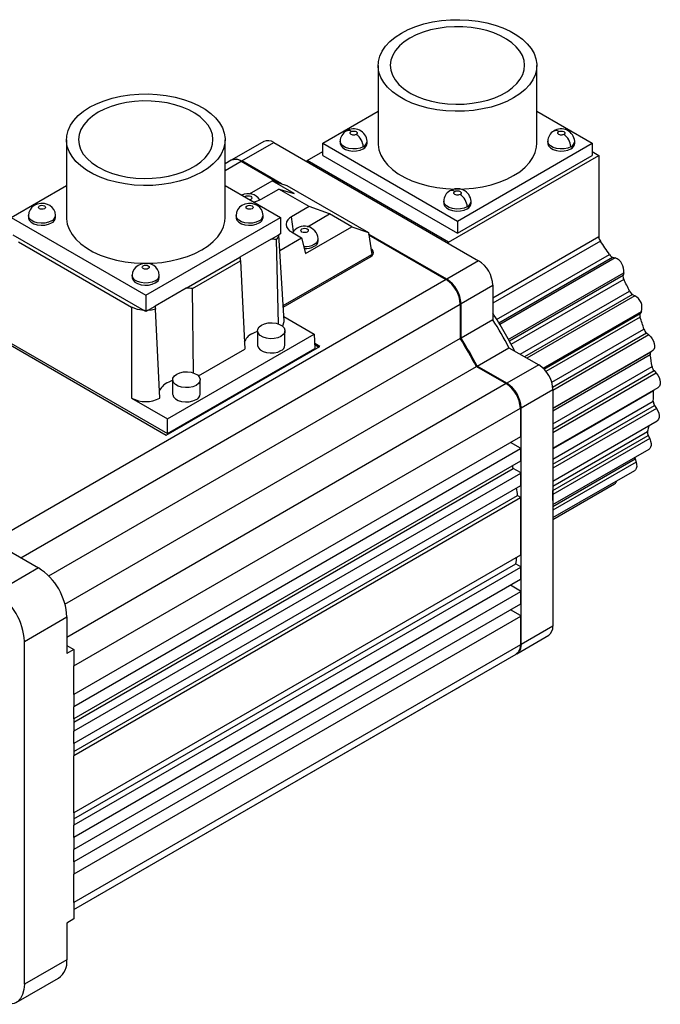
# Model space of a CAD drawing. Header units: millimetres. Extents: x 0 to 1676, y 0 to 1295.
# Tile 5 of 6: x 1016 to 1144, y 742 to 939. Entities that reach past the tile are written whole.
import ezdxf

# ---------------------------------------------------------------- set-up
doc = ezdxf.new("R2010")
doc.units = ezdxf.units.MM
doc.header["$LTSCALE"] = 6

msp = doc.modelspace()

# ---------------------------------------------------------------- linework, layer by layer
for p, q in [((1087.955, 929.635), (1087.955, 914.079)), ((1119.705, 914.079), (1119.705, 929.635)), ((1076.89, 914.079), (1087.955, 920.468)), ((1119.705, 920.468), (1130.771, 914.079)), ((1025.603, 914.788), (1025.603, 899.232)), ((1057.353, 899.232), (1057.353, 914.788)), ((1065.09, 914.431), (1058.68, 910.757)), ((1060.697, 910.569), (1067.072, 914.223)), ((1067.072, 914.223), (1108.062, 890.56)), ((1076.89, 911.63), (1076.89, 914.079)), ((1076.89, 914.079), (1103.83, 898.527)), ((1080.366, 914.488), (1080.366, 914.079)), ((1085.774, 914.079), (1085.774, 914.488)), ((1103.83, 898.527), (1130.771, 914.079)), ((1121.887, 914.488), (1121.887, 914.079)), ((1127.295, 914.079), (1127.295, 914.488)), ((1130.771, 914.079), (1130.771, 911.63)), ((1073.778, 910.609), (1076.89, 912.405)), ((1130.771, 912.405), (1132.109, 911.633)), ((1058.556, 910.685), (1057.353, 909.991)), ((1057.353, 908.638), (1060.556, 910.487)), ((1060.556, 910.487), (1068.027, 906.173)), ((1068.281, 906.095), (1060.656, 910.497)), ((1068.64, 905.983), (1060.697, 910.569)), ((1073.778, 910.352), (1073.778, 910.609)), ((1102.063, 894.281), (1073.778, 910.609)), ((1076.89, 911.63), (1103.83, 896.077)), ((1102.063, 894.281), (1132.109, 911.633)), ((1103.83, 896.077), (1130.771, 911.63)), ((1132.109, 911.633), (1132.109, 895.343)), ((1062.242, 903.931), (1066.792, 906.558)), ((1071.194, 904.016), (1066.792, 906.558)), ((1066.792, 906.558), (1069.713, 905.65)), ((1014.537, 899.232), (1025.603, 905.621)), ((1057.353, 905.621), (1068.419, 899.232)), ((1064.554, 902.873), (1068.09, 904.914)), ((1074.164, 901.408), (1068.09, 904.914)), ((1068.09, 904.914), (1071.194, 904.016)), ((1069.713, 905.65), (1086.019, 896.236)), ((1061.275, 903.356), (1061.404, 903.467)), ((1062.465, 902.855), (1062.272, 902.781)), ((1101.08, 902.503), (1101.08, 902.095)), ((1106.58, 902.095), (1106.58, 902.503)), ((1074.164, 901.408), (1070.628, 899.367)), ((1078.265, 899.934), (1074.164, 901.408)), ((1014.537, 899.232), (1041.478, 883.68)), ((1018.013, 899.641), (1018.013, 899.232)), ((1023.421, 899.232), (1023.421, 899.641)), ((1041.478, 883.68), (1068.419, 899.232)), ((1059.535, 899.641), (1059.535, 899.232)), ((1064.942, 899.232), (1064.942, 899.641)), ((1068.419, 899.232), (1068.419, 895.966)), ((1071.039, 896.439), (1070.628, 899.367)), ((1073.829, 897.373), (1078.265, 899.934)), ((1082.668, 897.393), (1078.265, 899.934)), ((1103.83, 898.527), (1103.83, 896.077)), ((1070.628, 896.342), (1072.662, 895.168)), ((1073.408, 892.047), (1082.668, 897.393)), ((1082.668, 897.393), (1086.019, 896.236)), ((1086.019, 896.236), (1086.683, 891.852)), ((1014.862, 895.779), (1041.153, 880.601)), ((1016.02, 894.334), (1038.651, 881.27)), ((1066.537, 894.88), (1060.329, 891.297)), ((1066.537, 894.88), (1068.093, 895.779)), ((1067.591, 894.833), (1067.979, 877.909)), ((1068.419, 895.966), (1068.093, 895.779)), ((1069.166, 878.492), (1068.12, 895.794)), ((1068.309, 892.656), (1072.662, 895.168)), ((1072.662, 895.168), (1073.408, 892.047)), ((1075.998, 894.589), (1075.998, 894.997)), ((1101.709, 886.893), (1086.066, 895.923)), ((1101.668, 886.821), (1086.082, 895.818)), ((1086.093, 895.744), (1101.568, 886.811)), ((1102.063, 894.024), (1102.063, 894.281)), ((1132.109, 895.343), (1110.89, 883.091)), ((1132.411, 894.503), (1110.89, 882.076)), ((1049.567, 885.083), (1060.329, 891.297)), ((1050.797, 885.018), (1060.443, 890.587)), ((1060.443, 890.587), (1061.268, 872.894)), ((1068.976, 881.63), (1086.683, 891.852)), ((1068.995, 881.315), (1086.45, 891.391)), ((1108.062, 890.56), (1101.709, 886.893)), ((1111.661, 878.808), (1134.227, 891.832)), ((1112.121, 878.167), (1134.867, 891.294)), ((1135.357, 891.165), (1112.28, 877.843)), ((1134.867, 891.294), (1135.357, 891.165)), ((1101.568, 886.811), (1012.26, 835.255)), ((1038.774, 887.656), (1038.774, 887.248)), ((1044.182, 887.248), (1044.182, 887.656)), ((1113.988, 874.838), (1137.086, 888.172)), ((1114.21, 874.549), (1136.952, 887.682)), ((1137.098, 886.859), (1114.532, 873.83)), ((1137.084, 888.173), (1136.952, 887.682)), ((1049.567, 885.083), (1043.359, 881.5)), ((1051.019, 868.108), (1050.797, 885.018)), ((1104.538, 881.994), (1110.89, 885.661)), ((1110.89, 885.661), (1110.89, 878.779)), ((1116.357, 871.891), (1138.242, 884.522)), ((1041.478, 883.68), (1041.478, 880.414)), ((1138.831, 883.846), (1117.237, 871.383)), ((1139.339, 883.57), (1117.731, 871.097)), ((1138.831, 883.846), (1139.339, 883.57)), ((1016.501, 831.171), (1104.396, 881.912)), ((1038.651, 881.27), (1038.651, 863.101)), ((1041.478, 880.414), (1041.153, 880.601)), ((1041.803, 880.601), (1041.478, 880.414)), ((1041.803, 880.601), (1043.359, 881.5)), ((1044.297, 863.097), (1043.441, 880.891)), ((1104.396, 881.912), (1104.396, 875.023)), ((1104.455, 875.028), (1104.455, 881.994)), ((1104.538, 875.105), (1104.538, 881.994)), ((1120.946, 869.071), (1140.616, 880.427)), ((1140.615, 880.428), (1140.371, 880.053)), ((1069.111, 879.399), (1075.156, 875.91)), ((1110.89, 878.779), (1104.538, 875.105)), ((1121.099, 868.923), (1140.371, 880.053)), ((1140.364, 879.3), (1121.512, 868.414)), ((1006.688, 878.165), (1045.579, 855.714)), ((1007.626, 878.054), (1045.81, 856.011)), ((1063.83, 876.574), (1063.83, 873.716)), ((1069.33, 873.716), (1069.33, 876.574)), ((1122.678, 866.26), (1141.138, 876.914)), ((1104.396, 875.023), (1022.046, 827.483)), ((1045.81, 858.968), (1075.156, 875.91)), ((1075.156, 875.91), (1075.329, 873.052)), ((1122.87, 865.301), (1141.642, 876.137)), ((1142.14, 875.73), (1122.911, 864.63)), ((1141.642, 876.137), (1142.14, 875.73)), ((1045.579, 855.714), (1076.267, 873.43)), ((1045.81, 856.011), (1075.329, 873.052)), ((1052.011, 867.55), (1061.268, 872.894)), ((1076.267, 873.43), (1075.271, 874.005)), ((1076.055, 873.308), (1075.287, 873.751)), ((1106.137, 872.298), (1105.852, 872.77)), ((1107.764, 869.516), (1114.123, 873.18)), ((1114.123, 873.18), (1120.083, 869.739)), ((1122.911, 861.074), (1142.895, 872.61)), ((1142.894, 872.612), (1142.553, 872.373)), ((1122.911, 861.028), (1142.553, 872.373)), ((1142.392, 871.731), (1122.911, 860.482)), ((1025.282, 821.9), (1107.623, 869.434)), ((1107.623, 869.434), (1113.589, 865.99)), ((1113.689, 866), (1107.657, 869.482)), ((1113.73, 866.072), (1107.764, 869.516)), ((1120.083, 869.739), (1113.73, 866.072)), ((1122.911, 857.976), (1142.753, 869.428)), ((1122.911, 856.913), (1143.145, 868.594)), ((1143.145, 868.594), (1143.605, 868.078)), ((1046.86, 866.777), (1046.86, 863.919)), ((1052.36, 863.919), (1052.36, 866.777)), ((1143.605, 868.078), (1122.911, 856.132)), ((1113.589, 865.99), (1025.693, 815.249)), ((1116.558, 861.173), (1122.911, 864.841)), ((1122.911, 853.058), (1143.995, 865.23)), ((1122.911, 864.841), (1122.911, 817.507)), ((1143.085, 864.704), (1143.07, 864.572)), ((1038.651, 863.101), (1045.81, 858.968)), ((1143.072, 864.57), (1130.038, 857.045)), ((1027.109, 809.535), (1116.417, 861.091)), ((1116.417, 861.091), (1116.417, 855.376)), ((1116.476, 855.457), (1116.476, 861.173)), ((1116.558, 813.814), (1116.558, 861.173)), ((1122.911, 850.884), (1142.999, 862.479)), ((1122.911, 849.886), (1143.257, 861.633)), ((1143.654, 861.036), (1122.911, 849.062)), ((1143.257, 861.633), (1143.654, 861.036)), ((1045.81, 856.011), (1045.81, 858.968)), ((1122.911, 846.517), (1143.764, 858.555)), ((1130.038, 857.045), (1122.911, 852.93)), ((1116.417, 855.376), (1027.109, 803.819)), ((1142.284, 854.995), (1122.907, 843.809)), ((1122.911, 845.511), (1141.862, 856.45)), ((1122.911, 844.632), (1141.972, 855.639)), ((1141.972, 855.639), (1142.284, 854.995)), ((1116.417, 852.926), (1027.109, 801.37)), ((1116.417, 853.089), (1114.437, 854.232)), ((1116.417, 852.926), (1116.417, 850.476)), ((1116.476, 850.558), (1116.476, 853.008)), ((1122.911, 841.808), (1142.162, 852.921)), ((1122.911, 841.443), (1139.361, 850.943)), ((1139.361, 850.943), (1139.57, 850.287)), ((1116.417, 850.476), (1027.109, 798.92)), ((1027.109, 798.297), (1114.976, 849.022)), ((1116.417, 848.19), (1114.976, 849.022)), ((1139.57, 850.287), (1122.911, 840.67)), ((1116.417, 848.027), (1027.109, 796.471)), ((1116.417, 848.027), (1116.417, 845.577)), ((1116.476, 845.659), (1116.476, 848.108)), ((1122.911, 839.191), (1139.278, 848.64)), ((1116.417, 845.577), (1027.109, 794.021)), ((1122.911, 838.812), (1135.273, 845.949)), ((1027.109, 792.386), (1115.853, 843.616)), ((1116.417, 843.128), (1027.109, 791.571)), ((1115.853, 843.616), (1116.417, 843.291)), ((1116.417, 843.128), (1116.417, 831.696)), ((1116.476, 831.778), (1116.476, 843.209)), ((1013.674, 832.803), (1020.038, 829.129)), ((1116.417, 831.696), (1027.109, 780.14)), ((1027.109, 778.932), (1115.483, 829.949)), ((1116.417, 829.246), (1027.109, 777.69)), ((1115.483, 829.949), (1116.417, 829.41)), ((1116.417, 829.246), (1116.417, 826.797)), ((1116.476, 826.878), (1116.476, 829.328)), ((1020.038, 829.129), (1011.553, 824.213)), ((1116.417, 826.797), (1027.109, 775.241)), ((1116.417, 824.51), (1114.437, 825.654)), ((1116.417, 824.347), (1027.109, 772.791)), ((1116.417, 824.347), (1116.417, 821.897)), ((1116.476, 821.979), (1116.476, 824.429)), ((1116.417, 821.897), (1027.109, 770.341)), ((1017.193, 814.445), (1025.693, 819.335)), ((1025.693, 819.335), (1025.693, 811.986)), ((1116.417, 819.448), (1027.109, 767.892)), ((1116.417, 819.611), (1114.437, 820.754)), ((1116.417, 819.448), (1116.417, 813.732)), ((1116.476, 813.814), (1116.476, 819.53)), ((1122.911, 817.507), (1116.558, 813.814)), ((1115.712, 811.972), (1122.1, 815.686)), ((1017.193, 745.856), (1017.193, 814.445)), ((1025.693, 813.616), (1027.109, 812.799)), ((1116.417, 813.732), (1027.109, 762.176)), ((1027.109, 812.799), (1025.693, 811.986)), ((1027.109, 812.799), (1027.109, 809.535)), ((1027.109, 760.823), (1115.588, 811.901)), ((1027.109, 803.819), (1027.109, 809.535)), ((1027.109, 760.821), (1103.568, 804.959)), ((1027.109, 803.819), (1027.109, 801.37)), ((1103.629, 804.997), (1103.568, 804.959)), ((1103.692, 805.03), (1104.27, 805.367)), ((1027.109, 798.92), (1027.109, 801.37)), ((1027.109, 798.92), (1027.109, 796.471)), ((1027.109, 794.021), (1027.109, 796.471)), ((1027.109, 794.021), (1027.109, 791.571)), ((1027.109, 780.14), (1027.109, 791.571)), ((1027.109, 780.14), (1027.109, 777.69)), ((1027.109, 775.241), (1027.109, 777.69)), ((1027.109, 775.241), (1027.109, 772.791)), ((1027.109, 770.341), (1027.109, 772.791)), ((1027.109, 770.341), (1027.109, 767.892)), ((1027.109, 762.176), (1027.109, 767.892)), ((1027.109, 762.176), (1027.109, 758.913)), ((1027.109, 758.913), (1025.693, 758.095)), ((1025.693, 758.095), (1025.693, 750.746)), ((1025.693, 750.746), (1017.193, 745.856)), ((1015.536, 742.202), (1024.031, 747.082))]:
    msp.add_line(p, q)
at = {"flags": 128}
for points in [[(1092.605, 936.115), (1093.984, 936.823), (1095.496, 937.435), (1097.121, 937.94), (1098.837, 938.334), (1100.62, 938.61), (1102.447, 938.764), (1104.292, 938.795), (1106.131, 938.702), (1107.939, 938.487), (1109.692, 938.152), (1111.365, 937.701), (1112.936, 937.142), (1114.384, 936.481), (1115.689, 935.727), (1116.835, 934.891), (1117.804, 933.984), (1118.584, 933.018), (1119.165, 932.007), (1119.538, 930.963), (1119.699, 929.901), (1119.645, 928.836), (1119.377, 927.781), (1118.9, 926.752), (1118.218, 925.762), (1117.342, 924.823), (1116.283, 923.95), (1115.056, 923.154)], [(1115.056, 923.154), (1113.677, 922.446), (1112.164, 921.835), (1110.54, 921.329), (1108.824, 920.935), (1107.041, 920.659), (1105.214, 920.505), (1103.369, 920.474), (1101.53, 920.567), (1099.722, 920.782), (1097.969, 921.118), (1096.296, 921.568), (1094.725, 922.128), (1093.277, 922.789), (1091.971, 923.542), (1090.826, 924.378), (1089.857, 925.285), (1089.077, 926.251), (1088.496, 927.263), (1088.123, 928.306), (1087.962, 929.368), (1088.016, 930.433), (1088.283, 931.488), (1088.761, 932.517), (1089.443, 933.508), (1090.319, 934.446), (1091.378, 935.319), (1092.605, 936.115)], [(1094.505, 924.047), (1095.769, 923.427), (1097.155, 922.9), (1098.643, 922.477), (1100.21, 922.163), (1101.833, 921.962), (1103.485, 921.878), (1105.143, 921.913), (1106.781, 922.065), (1108.374, 922.333), (1109.898, 922.712), (1111.33, 923.196), (1112.647, 923.778), (1113.829, 924.45), (1114.86, 925.201), (1115.722, 926.019), (1116.403, 926.892), (1116.892, 927.807), (1117.183, 928.75), (1117.27, 929.707), (1117.152, 930.662), (1116.831, 931.602), (1116.312, 932.511), (1115.603, 933.377), (1114.715, 934.186), (1113.66, 934.926), (1112.456, 935.585), (1111.121, 936.153), (1109.674, 936.622), (1108.138, 936.984), (1106.537, 937.234), (1104.894, 937.369), (1103.236, 937.386), (1101.586, 937.284), (1099.97, 937.066), (1098.414, 936.735), (1096.939, 936.296), (1095.57, 935.755), (1094.327, 935.121)], [(1094.327, 935.121), (1093.18, 934.367), (1092.212, 933.535), (1091.438, 932.637), (1090.87, 931.689), (1090.519, 930.707), (1090.391, 929.707), (1090.487, 928.705), (1090.806, 927.72), (1091.343, 926.766), (1092.088, 925.86), (1093.03, 925.017), (1094.152, 924.251)], [(1030.252, 921.268), (1031.632, 921.976), (1033.144, 922.588), (1034.769, 923.093), (1036.484, 923.487), (1038.268, 923.763), (1040.094, 923.917), (1041.94, 923.948), (1043.779, 923.855), (1045.587, 923.64), (1047.339, 923.305), (1049.012, 922.854), (1050.583, 922.295), (1052.031, 921.634), (1053.337, 920.88), (1054.482, 920.044), (1055.451, 919.137), (1056.231, 918.171), (1056.812, 917.159), (1057.185, 916.116), (1057.346, 915.054), (1057.292, 913.989), (1057.025, 912.934), (1056.547, 911.905), (1055.865, 910.915), (1054.989, 909.976), (1053.93, 909.103), (1052.703, 908.307)], [(1032.153, 909.2), (1033.416, 908.58), (1034.803, 908.053), (1036.291, 907.63), (1037.858, 907.316), (1039.48, 907.115), (1041.133, 907.031), (1042.791, 907.066), (1044.429, 907.218), (1046.022, 907.486), (1047.546, 907.865), (1048.977, 908.349), (1050.294, 908.931), (1051.477, 909.603), (1052.507, 910.354), (1053.369, 911.172), (1054.05, 912.045), (1054.54, 912.96), (1054.83, 913.903), (1054.917, 914.86), (1054.799, 915.815), (1054.479, 916.755), (1053.96, 917.664), (1053.251, 918.53), (1052.362, 919.339), (1051.308, 920.079), (1050.104, 920.737), (1048.768, 921.306), (1047.321, 921.775), (1045.786, 922.137), (1044.184, 922.387), (1042.542, 922.522), (1040.883, 922.539), (1039.233, 922.437), (1037.618, 922.219), (1036.061, 921.888), (1034.587, 921.449), (1033.218, 920.908), (1031.974, 920.274)], [(1052.703, 908.307), (1051.324, 907.599), (1049.812, 906.988), (1048.187, 906.482), (1046.471, 906.088), (1044.688, 905.812), (1042.861, 905.658), (1041.016, 905.627), (1039.177, 905.72), (1037.369, 905.935), (1035.617, 906.271), (1033.944, 906.721), (1032.372, 907.28), (1030.924, 907.941), (1029.619, 908.695), (1028.474, 909.531), (1027.505, 910.438), (1026.724, 911.404), (1026.144, 912.416), (1025.77, 913.459), (1025.61, 914.521), (1025.663, 915.586), (1025.931, 916.641), (1026.409, 917.67), (1027.09, 918.661), (1027.966, 919.599), (1029.025, 920.472), (1030.252, 921.268)], [(1031.974, 920.274), (1030.828, 919.52), (1029.859, 918.688), (1029.085, 917.79), (1028.518, 916.842), (1028.167, 915.86), (1028.038, 914.86), (1028.135, 913.858), (1028.454, 912.873), (1028.99, 911.919), (1029.736, 911.013), (1030.677, 910.17), (1031.799, 909.404)], [(1083.568, 915.834), (1083.349, 915.748), (1083.212, 915.723), (1083.07, 915.715), (1082.927, 915.723), (1082.79, 915.748), (1082.572, 915.834), (1082.424, 915.959), (1082.38, 916.039), (1082.366, 916.121), (1082.38, 916.203), (1082.424, 916.282), (1082.572, 916.408)], [(1082.572, 916.408), (1082.79, 916.494), (1082.927, 916.519), (1083.07, 916.527), (1083.213, 916.519), (1083.349, 916.494), (1083.568, 916.408), (1083.716, 916.282), (1083.759, 916.203), (1083.774, 916.121), (1083.759, 916.038), (1083.716, 915.959), (1083.568, 915.834)], [(1125.089, 915.834), (1124.871, 915.748), (1124.734, 915.723), (1124.591, 915.715), (1124.448, 915.723), (1124.312, 915.748), (1124.093, 915.834), (1123.945, 915.959), (1123.902, 916.039), (1123.887, 916.121), (1123.902, 916.203), (1123.945, 916.282), (1124.093, 916.408)], [(1124.093, 916.408), (1124.312, 916.494), (1124.449, 916.519), (1124.591, 916.527), (1124.734, 916.519), (1124.871, 916.494), (1125.089, 916.408), (1125.237, 916.282), (1125.281, 916.203), (1125.295, 916.121), (1125.28, 916.038), (1125.237, 915.959), (1125.089, 915.834)], [(1084.982, 913.384), (1084.366, 913.118), (1083.645, 912.963), (1082.877, 912.931), (1082.125, 913.025), (1081.449, 913.238), (1080.905, 913.552), (1080.536, 913.942), (1080.373, 914.376), (1080.366, 914.496)], [(1080.366, 914.079), (1080.373, 913.968), (1080.536, 913.534), (1080.905, 913.144), (1081.449, 912.83), (1082.125, 912.617), (1082.877, 912.523), (1083.645, 912.554), (1084.366, 912.71), (1084.982, 912.976)], [(1087.955, 914.079), (1087.962, 913.813), (1088.123, 912.751), (1088.496, 911.708), (1089.077, 910.696), (1089.857, 909.73), (1090.826, 908.823), (1091.971, 907.987), (1093.277, 907.233), (1094.725, 906.572), (1096.296, 906.013), (1097.969, 905.563), (1099.722, 905.227), (1101.53, 905.012), (1103.369, 904.919), (1105.214, 904.95), (1107.041, 905.104), (1108.824, 905.38), (1110.54, 905.774), (1112.164, 906.279), (1113.677, 906.891), (1115.056, 907.599)], [(1115.056, 907.599), (1116.283, 908.395), (1117.342, 909.268), (1118.218, 910.206), (1118.9, 911.197), (1119.377, 912.226), (1119.645, 913.281), (1119.705, 914.079)], [(1126.503, 913.384), (1125.887, 913.118), (1125.166, 912.963), (1124.398, 912.931), (1123.646, 913.025), (1122.971, 913.238), (1122.427, 913.552), (1122.058, 913.942), (1121.894, 914.376), (1121.887, 914.496)], [(1121.887, 914.079), (1121.894, 913.968), (1122.058, 913.534), (1122.427, 913.144), (1122.971, 912.83), (1123.646, 912.617), (1124.398, 912.523), (1125.166, 912.554), (1125.887, 912.71), (1126.503, 912.976)], [(1058.701, 910.767), (1059.615, 910.945), (1060.697, 910.569)], [(1104.361, 903.83), (1104.128, 903.739), (1103.982, 903.712), (1103.83, 903.703), (1103.678, 903.712), (1103.533, 903.739), (1103.3, 903.83), (1103.142, 903.964), (1103.096, 904.048), (1103.08, 904.136), (1103.096, 904.224), (1103.142, 904.308), (1103.3, 904.442)], [(1103.3, 904.442), (1103.533, 904.533), (1103.679, 904.56), (1103.83, 904.569), (1103.983, 904.56), (1104.128, 904.533), (1104.361, 904.442), (1104.519, 904.308), (1104.565, 904.224), (1104.58, 904.136), (1104.565, 904.048), (1104.519, 903.964), (1104.361, 903.83)], [(1023.419, 899.626), (1023.421, 899.644), (1023.329, 900.275), (1023.091, 900.814), (1022.745, 901.254), (1022.311, 901.602), (1021.795, 901.857), (1021.19, 902.012), (1020.505, 902.04), (1019.777, 901.904), (1019.183, 901.639), (1018.699, 901.264), (1018.33, 900.79), (1018.094, 900.236), (1018.015, 899.65)], [(1064.94, 899.626), (1064.942, 899.644), (1064.85, 900.275), (1064.612, 900.814), (1064.266, 901.254), (1063.833, 901.602), (1063.316, 901.857), (1062.711, 902.012), (1062.027, 902.04), (1061.298, 901.904), (1060.704, 901.639), (1060.22, 901.264), (1059.851, 900.79), (1059.615, 900.236), (1059.536, 899.65)], [(1061.404, 903.467), (1061.647, 903.561), (1061.934, 903.594), (1062.221, 903.561), (1062.465, 903.467), (1062.627, 903.327), (1062.684, 903.161), (1062.627, 902.995), (1062.465, 902.855)], [(1101.08, 902.095), (1101.087, 901.981), (1101.254, 901.54), (1101.629, 901.143), (1102.182, 900.824), (1102.869, 900.607), (1103.634, 900.511), (1104.415, 900.543), (1105.148, 900.701), (1105.775, 900.972)], [(1105.775, 901.38), (1105.148, 901.11), (1104.415, 900.952), (1103.634, 900.919), (1102.869, 901.015), (1102.182, 901.232), (1101.629, 901.552), (1101.254, 901.948), (1101.087, 902.39), (1101.081, 902.512)], [(1021.215, 900.986), (1020.986, 900.898), (1020.717, 900.867), (1020.448, 900.898), (1020.219, 900.986), (1020.067, 901.118), (1020.013, 901.274), (1020.067, 901.429), (1020.219, 901.561)], [(1020.219, 901.561), (1020.448, 901.649), (1020.717, 901.68), (1020.986, 901.649), (1021.215, 901.561), (1021.367, 901.429), (1021.421, 901.274), (1021.367, 901.118), (1021.215, 900.986)], [(1062.736, 900.986), (1062.508, 900.898), (1062.238, 900.867), (1061.969, 900.898), (1061.741, 900.986), (1061.588, 901.118), (1061.535, 901.274), (1061.588, 901.429), (1061.741, 901.561)], [(1061.741, 901.561), (1061.969, 901.649), (1062.238, 901.68), (1062.508, 901.649), (1062.736, 901.561), (1062.889, 901.429), (1062.942, 901.274), (1062.889, 901.118), (1062.736, 900.986)], [(1022.629, 898.537), (1022.013, 898.271), (1021.292, 898.115), (1020.524, 898.084), (1019.772, 898.178), (1019.097, 898.391), (1018.553, 898.705), (1018.184, 899.095), (1018.02, 899.529), (1018.013, 899.645)], [(1018.013, 899.232), (1018.02, 899.121), (1018.184, 898.687), (1018.553, 898.297), (1019.097, 897.983), (1019.772, 897.77), (1020.524, 897.676), (1021.292, 897.707), (1022.013, 897.862), (1022.629, 898.129)], [(1025.603, 899.232), (1025.61, 898.966), (1025.77, 897.904), (1026.144, 896.861), (1026.724, 895.849), (1027.505, 894.883), (1028.474, 893.976), (1029.619, 893.14), (1030.924, 892.386), (1032.372, 891.725), (1033.944, 891.166), (1035.617, 890.716), (1037.369, 890.38), (1039.177, 890.165), (1041.016, 890.072), (1042.861, 890.103), (1044.688, 890.257), (1046.471, 890.533), (1048.187, 890.927), (1049.812, 891.432), (1051.324, 892.044), (1052.703, 892.752)], [(1052.703, 892.752), (1053.93, 893.548), (1054.989, 894.421), (1055.865, 895.359), (1056.547, 896.35), (1057.025, 897.379), (1057.292, 898.434), (1057.353, 899.232)], [(1064.15, 898.537), (1063.534, 898.271), (1062.813, 898.115), (1062.046, 898.084), (1061.294, 898.178), (1060.618, 898.391), (1060.074, 898.705), (1059.705, 899.095), (1059.541, 899.529), (1059.535, 899.645)], [(1059.535, 899.232), (1059.541, 899.121), (1059.705, 898.687), (1060.074, 898.297), (1060.618, 897.983), (1061.294, 897.77), (1062.046, 897.676), (1062.813, 897.707), (1063.534, 897.862), (1064.15, 898.129)], [(1073.778, 896.324), (1073.535, 896.23), (1073.248, 896.197), (1072.961, 896.23), (1072.718, 896.324), (1072.555, 896.464), (1072.498, 896.63), (1072.555, 896.796), (1072.718, 896.936)], [(1072.718, 896.936), (1072.961, 897.03), (1073.248, 897.063), (1073.535, 897.03), (1073.778, 896.936), (1073.941, 896.796), (1073.998, 896.63), (1073.941, 896.464), (1073.778, 896.324)], [(1068.093, 895.779), (1067.934, 895.295), (1067.591, 894.833)], [(1086.45, 891.391), (1086.772, 891.634), (1086.971, 891.917), (1087.035, 892.221), (1086.959, 892.524), (1086.748, 892.804), (1086.511, 892.987)], [(1044.179, 887.641), (1044.182, 887.659), (1044.09, 888.291), (1043.851, 888.829), (1043.505, 889.27), (1043.072, 889.617), (1042.556, 889.872), (1041.95, 890.027), (1041.266, 890.055), (1040.537, 889.919), (1039.943, 889.654), (1039.46, 889.279), (1039.09, 888.805), (1038.855, 888.251), (1038.776, 887.665)], [(1041.975, 889.002), (1041.747, 888.914), (1041.478, 888.883), (1041.208, 888.914), (1040.98, 889.002), (1040.828, 889.133), (1040.774, 889.289), (1040.828, 889.444), (1040.98, 889.576)], [(1040.98, 889.576), (1041.208, 889.664), (1041.478, 889.695), (1041.747, 889.664), (1041.975, 889.576), (1042.128, 889.444), (1042.182, 889.289), (1042.128, 889.133), (1041.975, 889.002)], [(1043.39, 886.552), (1042.774, 886.286), (1042.053, 886.131), (1041.285, 886.099), (1040.533, 886.193), (1039.857, 886.406), (1039.313, 886.72), (1038.944, 887.11), (1038.781, 887.545), (1038.774, 887.66)], [(1038.774, 887.248), (1038.781, 887.136), (1038.944, 886.702), (1039.313, 886.312), (1039.857, 885.998), (1040.533, 885.785), (1041.285, 885.691), (1042.053, 885.722), (1042.774, 885.878), (1043.39, 886.144)], [(1041.153, 880.601), (1039.834, 880.798), (1038.651, 881.27)], [(1043.441, 880.891), (1042.64, 880.694), (1041.803, 880.601)], [(1068.799, 877.461), (1068.883, 877.555), (1069.168, 878.414), (1069.143, 878.489)], [(1062.691, 875.961), (1063.232, 876.235), (1063.83, 876.466)], [(1068.525, 875.452), (1067.898, 875.181), (1067.165, 875.023), (1066.384, 874.991), (1065.619, 875.087), (1064.932, 875.303), (1064.379, 875.623), (1064.003, 876.019), (1063.837, 876.461), (1063.893, 876.912), (1064.166, 877.335), (1064.636, 877.697)], [(1064.636, 877.697), (1065.262, 877.968), (1065.996, 878.125), (1066.776, 878.158), (1067.541, 878.062), (1068.228, 877.845), (1068.782, 877.526), (1069.157, 877.129), (1069.323, 876.687), (1069.267, 876.237), (1068.994, 875.813), (1068.525, 875.452)], [(1104.396, 875.023), (1104.42, 875.038), (1104.438, 875.054), (1104.45, 875.068), (1104.455, 875.082), (1104.454, 875.083)], [(1105.852, 872.77), (1104.496, 875.023), (1104.429, 875.128)], [(1142.14, 875.73), (1142.487, 875.388), (1142.79, 874.972), (1143.03, 874.51), (1143.188, 874.035), (1143.255, 873.578), (1143.227, 873.17), (1143.104, 872.84), (1142.895, 872.61)], [(1063.83, 873.716), (1063.837, 873.603), (1064.003, 873.162), (1064.379, 872.765), (1064.932, 872.445), (1065.619, 872.229), (1066.384, 872.133), (1067.165, 872.165), (1067.898, 872.323), (1068.525, 872.594)], [(1106.727, 871.256), (1106.692, 871.321), (1106.137, 872.298)], [(1107.712, 869.447), (1107.709, 869.451), (1106.727, 871.256)], [(1107.623, 869.434), (1107.648, 869.447), (1107.67, 869.456), (1107.689, 869.458), (1107.703, 869.455), (1107.704, 869.455)], [(1045.72, 866.165), (1046.261, 866.438), (1046.86, 866.669)], [(1051.554, 865.655), (1050.927, 865.384), (1050.194, 865.226), (1049.413, 865.194), (1048.648, 865.29), (1047.962, 865.506), (1047.408, 865.826), (1047.033, 866.223), (1046.867, 866.664), (1046.922, 867.115), (1047.196, 867.538), (1047.665, 867.9)], [(1047.665, 867.9), (1048.292, 868.171), (1049.025, 868.329), (1049.806, 868.361), (1050.571, 868.265), (1051.258, 868.048), (1051.811, 867.729), (1052.186, 867.332), (1052.353, 866.891), (1052.297, 866.44), (1052.023, 866.016), (1051.554, 865.655)], [(1143.605, 868.078), (1143.914, 867.668), (1144.16, 867.21), (1144.328, 866.734), (1144.404, 866.274), (1144.385, 865.86), (1144.271, 865.521), (1144.07, 865.28), (1143.995, 865.23)], [(1046.86, 863.919), (1046.867, 863.806), (1047.033, 863.365), (1047.408, 862.968), (1047.962, 862.649), (1048.648, 862.432), (1049.413, 862.336), (1050.194, 862.368), (1050.927, 862.526), (1051.554, 862.797)], [(1143.654, 861.036), (1143.907, 860.582), (1144.083, 860.106), (1144.169, 859.643), (1144.16, 859.223), (1144.055, 858.876), (1143.862, 858.624), (1143.764, 858.555)], [(1142.284, 854.995), (1142.468, 854.52), (1142.563, 854.054), (1142.563, 853.629), (1142.468, 853.273), (1142.284, 853.011), (1142.162, 852.921)], [(1139.306, 851.272), (1139.311, 851.16), (1139.361, 850.943)], [(1114.976, 849.022), (1114.902, 849.373), (1114.859, 849.577)], [(1139.57, 850.287), (1139.674, 849.819), (1139.684, 849.388), (1139.598, 849.024), (1139.422, 848.752), (1139.278, 848.64)], [(1122.911, 842.639), (1122.919, 844.146), (1122.911, 844.632)], [(1116.558, 813.814), (1116.343, 812.688), (1116.206, 812.531)], [(1116.094, 812.403), (1115.94, 812.193), (1115.589, 811.901), (1115.588, 811.901)], [(1017.193, 745.856), (1017.107, 744.775), (1016.852, 743.825), (1016.437, 743.036), (1015.873, 742.432), (1015.178, 742.03), (1014.373, 741.844), (1013.482, 741.879), (1012.532, 742.133), (1011.553, 742.599)]]:
    msp.add_lwpolyline(points, dxfattribs=at)
for centre, radius, start, end in [((1100.663, 935.122), 12.671, 239.07967, 240.9257), ((1082.748, 914.435), 2.382, 119.56536, 178.7053), ((1081.992, 915.645), 0.959, 52.74046, 116.01767), ((1083.048, 914.198), 2.74, 6.04065, 122.59262), ((1081.911, 913.244), 3.074, 2.60548, 57.39452), ((1124.269, 914.435), 2.382, 119.56536, 178.7053), ((1124.57, 914.198), 2.74, 6.04065, 122.59262), ((1123.513, 915.645), 0.959, 52.74046, 116.01767), ((1123.433, 913.244), 3.074, 2.60548, 57.39452), ((1065.897, 912.543), 2.051, 55.03493, 113.58478), ((1084.442, 914.607), 1.337, 293.79534, 354.88452), ((1084.442, 914.199), 1.337, 293.79534, 354.88452), ((1125.964, 914.607), 1.337, 293.79534, 354.88452), ((1125.964, 914.199), 1.337, 293.79534, 354.88452), ((1059.384, 908.851), 2.012, 54.38242, 114.30712), ((1060.614, 910.405), 0.101, 65.69288, 125.61758), ((1038.31, 920.275), 12.671, 239.07967, 240.9257), ((1103.485, 902.448), 2.406, 119.51598, 178.66149), ((1102.72, 903.679), 0.959, 52.74064, 116.01588), ((1103.808, 902.195), 2.789, 6.32126, 122.72713), ((1061.957, 901.114), 2.87, 35.30248, 116.09378), ((1062.229, 907.097), 4.822, 279.57349, 298.83603), ((1102.705, 901.241), 3.074, 2.60548, 57.39452), ((1105.227, 902.624), 1.359, 293.79534, 354.88452), ((1105.227, 902.216), 1.359, 293.79534, 354.88452), ((1022.088, 899.762), 1.339, 293.82939, 354.52323), ((1022.09, 899.352), 1.337, 293.79534, 354.88452), ((1063.609, 899.762), 1.339, 293.82939, 354.52323), ((1063.611, 899.352), 1.337, 293.79534, 354.88452), ((1071.202, 897.855), 1.618, 110.78342, 249.21658), ((1073.206, 894.681), 2.806, 6.56729, 146.94646), ((1066.582, 884.133), 10.748, 84.61047, 90.23495), ((1074.634, 895.125), 1.37, 294.05433, 354.70848), ((1074.644, 894.71), 1.359, 293.79534, 354.88452), ((1133.617, 895.407), 1.509, 182.43345, 216.85772), ((1083.326, 859.183), 60.472, 32.67695, 35.73759), ((1073.283, 897.545), 4.138, 267.20551, 297.48396), ((1073.311, 897.024), 4.025, 268.12193, 297.86343), ((1086.034, 891.835), 1.021, 14.15444, 59.5102), ((1062.477, 891.276), 2.148, 179.45773, 198.73005), ((1104.879, 885.457), 6.015, 1.94885, 58.05115), ((1135.276, 892.434), 1.211, 209.88783, 250.28054), ((1134.315, 888.568), 2.799, 351.86415, 68.13585), ((1042.849, 887.777), 1.339, 293.82939, 354.52323), ((1042.85, 887.367), 1.337, 293.79534, 354.88452), ((1101.626, 886.729), 0.101, 65.69288, 125.61758), ((1098.255, 881.633), 6.147, 2.60548, 57.39452), ((1101.611, 886.74), 0.0986, 353.70115, 54.98667), ((1098.398, 881.715), 6.146, 2.60153, 57.39847), ((1098.57, 881.814), 5.832, 2.5649, 57.4351), ((1138.145, 887.467), 1.212, 169.76547, 210.10135), ((1083.245, 859.039), 60.615, 24.86036, 27.32093), ((1049.612, 874.368), 10.716, 83.65216, 90.24093), ((1139.603, 885.116), 1.487, 203.59577, 238.70094), ((1138.079, 881.228), 2.66, 342.48009, 61.73635), ((1045.488, 881.478), 2.13, 179.40701, 195.97813), ((1104.355, 881.984), 0.101, 5.6948, 65.62534), ((1104.355, 882.004), 0.101, 294.37466, 354.3052), ((1042.832, 835.753), 81.24, 26.90277, 33.09768), ((1037.648, 832.76), 86.5, 27.85816, 32.14184), ((1141.182, 879.666), 0.898, 154.50282, 204.06564), ((1089.162, 861.369), 54.251, 16.6508, 19.30025), ((1142.707, 877.385), 1.64, 196.67519, 229.50726), ((1064.106, 873.151), 3.146, 116.72384, 159.38894), ((1031.126, 828.995), 86.528, 27.86296, 32.13725), ((1031.268, 829.077), 86.528, 27.86287, 32.13713), ((1067.976, 873.838), 1.359, 293.79534, 354.88452), ((1142.99, 871.921), 0.629, 134.04666, 197.51443), ((1099.604, 863.847), 43.509, 7.3697, 10.43906), ((1116.9, 864.636), 6.015, 1.94885, 58.05115), ((1144.354, 869.675), 1.622, 188.72526, 221.81341), ((1047.134, 863.356), 3.144, 116.71708, 159.47384), ((1113.647, 865.909), 0.101, 65.69288, 125.61758), ((1110.276, 860.812), 6.147, 2.60548, 57.39452), ((1113.632, 865.92), 0.0986, 353.70115, 54.98667), ((1110.418, 860.894), 6.146, 2.60153, 57.39847), ((1110.591, 860.994), 5.832, 2.5649, 57.4351), ((1041.478, 868.424), 6.027, 242.02767, 297.88644), ((1051.006, 864.041), 1.359, 293.79534, 354.88452), ((1111.557, 864.617), 31.515, 356.1094, 359.91517), ((1116.375, 861.163), 0.101, 5.6948, 65.62534), ((1116.375, 861.183), 0.101, 294.37466, 354.3052), ((1144.434, 862.458), 1.437, 179.12251, 215.05313), ((1122.055, 863.027), 20.87, 341.62896, 345.1164), ((1116.375, 855.467), 0.101, 294.37466, 354.3052), ((1142.977, 856.192), 1.146, 166.89779, 208.84671), ((1116.386, 853.008), 0.0873, 290.78342, 69.21658), ((1116.375, 850.568), 0.101, 294.37466, 354.3052), ((1116.386, 848.108), 0.0873, 290.78342, 69.21658), ((1058.1, 836.942), 58.138, 6.5926, 8.105), ((1116.375, 845.669), 0.101, 294.37466, 354.3052), ((1134.799, 846.675), 0.867, 303.11309, 351.69741), ((1116.386, 843.209), 0.0873, 290.78342, 69.21658), ((1081.49, 836.711), 34.66, 348.74931, 351.0113), ((1116.375, 831.788), 0.101, 294.37466, 354.3052), ((1116.386, 829.328), 0.0873, 290.78342, 69.21658), ((1013.468, 818.807), 12.236, 2.4763, 57.5237), ((1116.375, 826.888), 0.101, 294.37466, 354.3052), ((1005, 813.918), 12.204, 2.4764, 57.5236), ((1116.386, 824.429), 0.0873, 290.78342, 69.21658), ((1116.375, 821.989), 0.101, 294.37466, 354.3052), ((1116.386, 819.53), 0.0873, 290.78342, 69.21658), ((1120.867, 817.329), 2.052, 306.42261, 4.96509), ((1113.953, 813.627), 2.467, 330.23933, 2.44034), ((1114.298, 813.655), 2.184, 326.47961, 4.16368), ((1116.375, 813.824), 0.101, 294.37466, 354.3052), ((1021.697, 750.349), 4.015, 305.54611, 5.67131)]:
    msp.add_arc(centre, radius, start, end)

doc.saveas('drawing.dxf')
